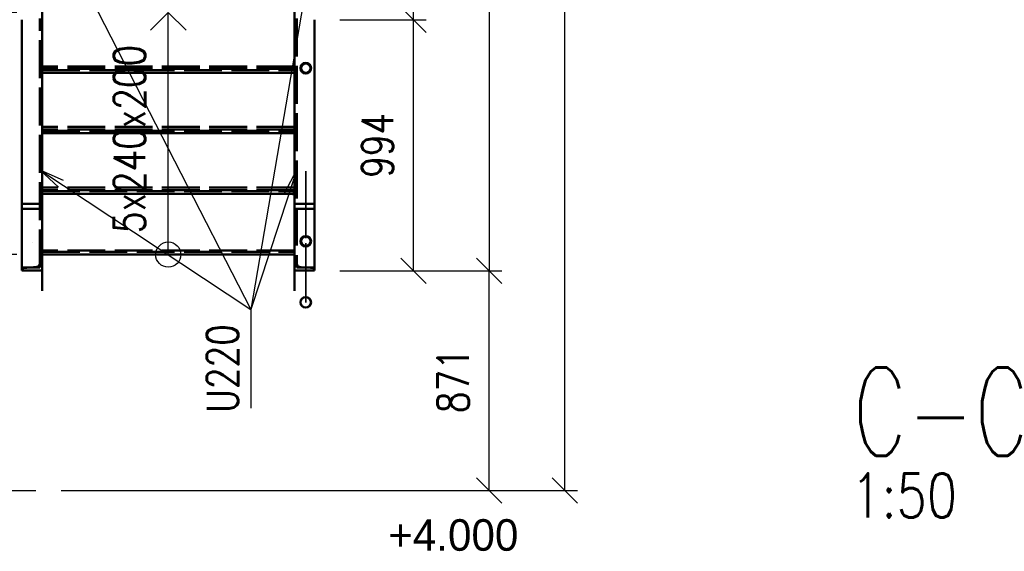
# Paper-space layout 'Layout1' of a CAD drawing. Extents: x -2 to 1083, y -36 to 422.
# Tile 12 of 69: x 249 to 327, y 129 to 172. Entities that reach past the tile are written whole.
import ezdxf

# ---------------------------------------------------------------- set-up
doc = ezdxf.new("R2010")
doc.units = 0
for name, pattern in [('ACAD_ISO02W100', [15, 12, -3]), ('ACAD_ISO04W100', [30.5, 24, -3, 0.5, -3]), ('HP_01_CER_B', [8, 5, -1, 1, -1])]:
    doc.linetypes.add(name, pattern=pattern)
doc.layers.get('0').update_dxf_attribs({"linetype": 'CONTINUOUS'})
doc.layers.get('DEFPOINTS').update_dxf_attribs({"color": 132, "linetype": 'CONTINUOUS'})
for name, color, linetype, lineweight in [('SS_KOTY', 3, 'CONTINUOUS', 25), ('SS_KOTY-VYSKOVA', 140, 'CONTINUOUS', 25), ('SS_OSY_025', 7, 'HP_01_CER_B', 25), ('SS_PLNA_025', 7, 'CONTINUOUS', 25), ('SS_POPIS_PROFILU', 13, 'CONTINUOUS', 25), ('SS_SCHODISTE', 30, 'CONTINUOUS', 50), ('SS_SRAFY', 8, 'CONTINUOUS', 18), ('SS_TEXT25', 7, 'CONTINUOUS', 25), ('SS_ZABRADLI', 2, 'CONTINUOUS', 35)]:
    doc.layers.add(name, color=color, linetype=linetype, lineweight=lineweight)
doc.layers.add('SS_PLECHY', color=7, linetype='CONTINUOUS', lineweight=50, true_color=0xb47846)
doc.styles.add('ROMANS', font='romans.shx', dxfattribs={"width": 0.8})
doc.styles.add('romans.shx', font='romans.shx', dxfattribs={"height": 5})
doc.dimstyles.new('A-1_(2.5)_50AS', dxfattribs={"dimtxt": 2.5, "dimasz": 2, "dimexe": 1, "dimexo": 2, "dimgap": 0, "dimtad": 0, "dimdec": 1, "dimlfac": 50, "dimrnd": 1, "dimtxsty": 'ROMANS', "dimblk1": 'OBLIQUE', "dimblk2": 'OBLIQUE', "dimsah": 1, "dimcen": 2, "dimclrd": 256, "dimclre": 256, "dimclrt": 256, "dimadec": 1, "dimazin": 2, "dimtfac": 0.714286, "dimtdec": 1, "dimtmove": 0, "dimatfit": 3, "dimldrblk": 'OPEN', "dimfxl": 1, "dimtvp": 1.142857, "dimtfill": 1, "dimtolj": 1, "dimlwd": -1, "dimlwe": -1, "dimarcsym": 0})
pattern_1 = [(45, (119.80502, 134.2439), (-0.04490128, 0.04490128), [])]

# ---------------------------------------------------------------- blocks, each defined once
blk = doc.blocks.new('_Oblique')
at = {"color": 0, "linetype": 'ByBlock', "lineweight": -2}
blk.add_line((-0.5, -0.5), (0.5, 0.5), dxfattribs=at)
blk = doc.blocks.new('*D83')
at = {"layer": 'DEFPOINTS', "color": 0, "transparency": 16777216}
for p in [(249.905, 227.844, 978), (291.851, 227.844), (249.905, 134.244)]:
    blk.add_point(p, dxfattribs=at)
at = {"layer": 'SS_KOTY', "transparency": 16777216}
for p, q in [((251.905, 227.844), (292.851, 227.844)), ((291.851, 134.244), (291.851, 227.844)), ((251.905, 134.244), (292.851, 134.244))]:
    blk.add_line(p, q, dxfattribs=at)
at = {"layer": 'SS_KOTY', "transparency": 16777216, "xscale": 2, "yscale": 2, "zscale": 2}
for p, rotation in [((291.851, 227.844), 90), ((291.851, 134.244), 270)]:
    blk.add_blockref('_Oblique', p, dxfattribs=dict(at, rotation=rotation))
at = {"layer": 'SS_KOTY', "transparency": 16777216, "insert": (288.994, 181.044), "char_height": 2.5, "attachment_point": 5, "rotation": 90, "style": 'ROMANS', "bg_fill": 3, "box_fill_scale": 1.1, "bg_fill_color": 256, "bg_fill_true_color": 13158600, "bg_fill_transparency": 0}
blk.add_mtext('\\A1;4680', dxfattribs=at)
blk = doc.blocks.new('_OPEN')
at = {"color": 0, "linetype": 'ByBlock'}
for p, q in [((-1, 0.167), (0, 0)), ((0, 0), (-1, -0.167)), ((0, 0), (-1, 0))]:
    blk.add_line(p, q, dxfattribs=at)
blk = doc.blocks.new('0KRIZ(Z)')
at = {"color": 0, "linetype": 'ByBlock', "ltscale": 0.5}
for p, q in [((0, -0.5), (0, 0.5)), ((-0.5, 0), (0.5, 0)), ((0, 0), (0, 0, 1))]:
    blk.add_line(p, q, dxfattribs=at)
blk = doc.blocks.new('*U95')
at = {"layer": 'SS_PLNA_025'}
blk.add_lwpolyline([(0, 0), (0, 19.2), (-1.414, 17.786), (0, 19.2), (1.414, 17.786)], dxfattribs=at)
blk.add_circle((0, 0), 1, dxfattribs=at)
blk = doc.blocks.new('*D99')
at = {"layer": 'DEFPOINTS', "color": 0, "transparency": 16777216}
for p in [(240.094, 172.144), (250.405, 172.144, -980), (250.405, 152.944)]:
    blk.add_point(p, dxfattribs=at)
at = {"layer": 'SS_KOTY', "transparency": 16777216}
for p, q in [((248.405, 172.144), (239.094, 172.144)), ((240.094, 152.944), (240.094, 172.144)), ((248.405, 152.944), (239.094, 152.944))]:
    blk.add_line(p, q, dxfattribs=at)
at = {"layer": 'SS_KOTY', "transparency": 16777216, "xscale": 2, "yscale": 2, "zscale": 2}
for p, rotation in [((240.094, 172.144), 90), ((240.094, 152.944), 270)]:
    blk.add_blockref('_Oblique', p, dxfattribs=dict(at, rotation=rotation))
at = {"layer": 'SS_KOTY', "transparency": 16777216, "insert": (237.237, 162.544), "char_height": 2.5, "attachment_point": 5, "rotation": 90, "style": 'ROMANS', "bg_fill": 3, "box_fill_scale": 1.1, "bg_fill_color": 256, "bg_fill_true_color": 13158600, "bg_fill_transparency": 0}
blk.add_mtext('\\A1;960', dxfattribs=at)
blk = doc.blocks.new('*D100')
at = {"layer": 'DEFPOINTS', "color": 0, "transparency": 16777216}
for p in [(240.094, 194.344), (250.405, 194.344), (250.405, 172.144, -980)]:
    blk.add_point(p, dxfattribs=at)
at = {"layer": 'SS_KOTY', "transparency": 16777216}
for p, q in [((248.405, 194.344), (239.094, 194.344)), ((240.094, 172.144), (240.094, 194.344)), ((248.405, 172.144), (239.094, 172.144))]:
    blk.add_line(p, q, dxfattribs=at)
at = {"layer": 'SS_KOTY', "transparency": 16777216, "xscale": 2, "yscale": 2, "zscale": 2}
for p, rotation in [((240.094, 194.344), 90), ((240.094, 172.144), 270)]:
    blk.add_blockref('_Oblique', p, dxfattribs=dict(at, rotation=rotation))
at = {"layer": 'SS_KOTY', "transparency": 16777216, "insert": (237.237, 183.244), "char_height": 2.5, "attachment_point": 5, "rotation": 90, "style": 'ROMANS', "bg_fill": 3, "box_fill_scale": 1.1, "bg_fill_color": 256, "bg_fill_true_color": 13158600, "bg_fill_transparency": 0}
blk.add_mtext('\\A1;1110', dxfattribs=at)
blk = doc.blocks.new('*D102')
at = {"layer": 'DEFPOINTS', "color": 0, "transparency": 16777216}
for p in [(272.005, 151.664, -996.667), (285.851, 151.664), (249.905, 134.244)]:
    blk.add_point(p, dxfattribs=at)
at = {"layer": 'SS_KOTY', "transparency": 16777216}
for p, q in [((274.005, 151.664), (286.851, 151.664)), ((285.851, 134.244), (285.851, 151.664)), ((251.905, 134.244), (286.851, 134.244))]:
    blk.add_line(p, q, dxfattribs=at)
at = {"layer": 'SS_KOTY', "transparency": 16777216, "xscale": 2, "yscale": 2, "zscale": 2}
for p, rotation in [((285.851, 151.664), 90), ((285.851, 134.244), 270)]:
    blk.add_blockref('_Oblique', p, dxfattribs=dict(at, rotation=rotation))
at = {"layer": 'SS_KOTY', "transparency": 16777216, "insert": (282.994, 142.954), "char_height": 2.5, "attachment_point": 5, "rotation": 90, "style": 'ROMANS', "bg_fill": 3, "box_fill_scale": 1.1, "bg_fill_color": 256, "bg_fill_true_color": 13158600, "bg_fill_transparency": 0}
blk.add_mtext('\\A1;871', dxfattribs=at)
blk = doc.blocks.new('*D103')
at = {"layer": 'DEFPOINTS', "color": 0, "transparency": 16777216}
for p in [(272.005, 171.544, -980.1), (279.851, 171.544), (272.005, 151.664, -996.667)]:
    blk.add_point(p, dxfattribs=at)
at = {"layer": 'SS_KOTY', "transparency": 16777216}
for p, q in [((274.005, 171.544), (280.851, 171.544)), ((279.851, 151.664), (279.851, 171.544)), ((274.005, 151.664), (280.851, 151.664))]:
    blk.add_line(p, q, dxfattribs=at)
at = {"layer": 'SS_KOTY', "transparency": 16777216, "xscale": 2, "yscale": 2, "zscale": 2}
for p, rotation in [((279.851, 171.544), 90), ((279.851, 151.664), 270)]:
    blk.add_blockref('_Oblique', p, dxfattribs=dict(at, rotation=rotation))
at = {"layer": 'SS_KOTY', "transparency": 16777216, "insert": (276.994, 161.604), "char_height": 2.5, "attachment_point": 5, "rotation": 90, "style": 'ROMANS', "bg_fill": 3, "box_fill_scale": 1.1, "bg_fill_color": 256, "bg_fill_true_color": 13158600, "bg_fill_transparency": 0}
blk.add_mtext('\\A1;994', dxfattribs=at)
blk = doc.blocks.new('*D104')
at = {"layer": 'DEFPOINTS', "color": 0, "transparency": 16777216}
for p in [(272.005, 194.944, -980.1), (279.851, 194.944), (272.005, 171.544, -980.1)]:
    blk.add_point(p, dxfattribs=at)
at = {"layer": 'SS_KOTY', "transparency": 16777216}
for p, q in [((274.005, 194.944), (280.851, 194.944)), ((279.851, 171.544), (279.851, 194.944)), ((274.005, 171.544), (280.851, 171.544))]:
    blk.add_line(p, q, dxfattribs=at)
at = {"layer": 'SS_KOTY', "transparency": 16777216, "xscale": 2, "yscale": 2, "zscale": 2}
for p, rotation in [((279.851, 194.944), 90), ((279.851, 171.544), 270)]:
    blk.add_blockref('_Oblique', p, dxfattribs=dict(at, rotation=rotation))
at = {"layer": 'SS_KOTY', "transparency": 16777216, "insert": (276.994, 183.244), "char_height": 2.5, "attachment_point": 5, "rotation": 90, "style": 'ROMANS', "bg_fill": 3, "box_fill_scale": 1.1, "bg_fill_color": 256, "bg_fill_true_color": 13158600, "bg_fill_transparency": 0}
blk.add_mtext('\\A1;1170', dxfattribs=at)
blk = doc.blocks.new('*D106')
at = {"layer": 'DEFPOINTS', "color": 0, "transparency": 16777216}
for p in [(272.005, 214.824, -996.667), (272.005, 151.664, -996.667), (285.851, 151.664)]:
    blk.add_point(p, dxfattribs=at)
at = {"layer": 'SS_KOTY', "transparency": 16777216}
for p, q in [((274.005, 214.824), (286.851, 214.824)), ((285.851, 214.824), (285.851, 151.664)), ((274.005, 151.664), (286.851, 151.664))]:
    blk.add_line(p, q, dxfattribs=at)
at = {"layer": 'SS_KOTY', "transparency": 16777216, "xscale": 2, "yscale": 2, "zscale": 2}
for p, rotation in [((285.851, 214.824), 90), ((285.851, 151.664), 270)]:
    blk.add_blockref('_Oblique', p, dxfattribs=dict(at, rotation=rotation))
at = {"layer": 'SS_KOTY', "transparency": 16777216, "insert": (282.994, 183.244), "char_height": 2.5, "attachment_point": 5, "rotation": 90, "style": 'ROMANS', "bg_fill": 3, "box_fill_scale": 1.1, "bg_fill_color": 256, "bg_fill_true_color": 13158600, "bg_fill_transparency": 0}
blk.add_mtext('\\A1;3158', dxfattribs=at)

psp = doc.layouts.get("Layout1")

# ---------------------------------------------------------------- texts
at = {"layer": 'SS_KOTY-VYSKOVA'}
psp.add_text('+4.000', height=2.5, dxfattribs=at).set_placement((277.8422, 129.4717))
at = {"layer": 'SS_POPIS_PROFILU', "color": 6, "style": 'romans.shx', "width": 0.8}
psp.add_text('C-C', height=7, dxfattribs=at).set_placement((314.5615, 137.004))
at = {"layer": 'SS_POPIS_PROFILU', "color": 2, "style": 'romans.shx', "width": 0.8}
psp.add_text('1:50', height=3.5, dxfattribs=at).set_placement((314.5468, 132.104))

# ---------------------------------------------------------------- dimensions: what is measured, and where the dimension line sits
at = {"layer": 'SS_KOTY'}
dim = psp.add_linear_dim(base=(291.8513, 227.8439), p1=(249.905, 134.2439), p2=(249.905, 227.8439, 978), angle=90, dimstyle='A-1_(2.5)_50AS', dxfattribs=at)
dim.commit()
dim.dimension.update_dxf_attribs({"geometry": '*D83', "text_midpoint": (288.9942, 181.0439)})

# ---------------------------------------------------------------- next in the draw order: linework, layer by layer
at = {"layer": 'SS_PLECHY', "ltscale": 0.25}
for p, q in [((260.405, 167.6139), (260.405, 167.6139)), ((260.405, 162.8139), (260.405, 162.8139)), ((260.405, 158.0139), (260.405, 158.0139))]:
    psp.add_line(p, q, dxfattribs=at)
at = {"layer": 'SS_POPIS_PROFILU', "color": 0, "linetype": 'ByBlock'}
for p, q in [((269.6449, 157.8675), (270.585, 159.6639)), ((270.585, 159.6639), (269.9616, 157.7635)), ((270.585, 159.6639), (270.2783, 157.6596))]:
    psp.add_line(p, q, dxfattribs=at)
at = {"layer": 'SS_SCHODISTE', "color": 7, "linetype": 'ACAD_ISO04W100', "ltscale": 0.25}
for p, q in [((270.405, 171.5639), (270.405, 194.3639)), ((271.205, 153.8839), (271.205, 153.8839))]:
    psp.add_line(p, q, dxfattribs=at)
at = {"layer": 'SS_SCHODISTE', "color": 3, "linetype": 'ACAD_ISO02W100', "ltscale": 0.25}
for p, q in [((270.585, 154.5307), (270.405, 154.5307)), ((270.585, 154.5306), (270.405, 154.5306))]:
    psp.add_line(p, q, dxfattribs=at)
at = {"layer": 'SS_ZABRADLI', "color": 3, "linetype": 'ACAD_ISO02W100', "ltscale": 0.25}
for p, q in [((270.86, 167.7228), (270.8939, 167.8931)), ((270.8939, 167.8931), (270.9904, 168.0375)), ((270.9863, 167.8548), (270.96, 167.7228)), ((271.0611, 167.9667), (270.9863, 167.8548)), ((270.9904, 168.0375), (271.1347, 168.1339)), ((271.173, 168.0415), (271.0611, 167.9667)), ((271.1347, 168.1339), (271.305, 168.1678)), ((271.305, 168.0678), (271.173, 168.0415)), ((271.305, 168.1678), (271.4753, 168.1339)), ((271.437, 168.0415), (271.305, 168.0678)), ((271.549, 167.9667), (271.437, 168.0415)), ((270.8939, 167.5525), (270.86, 167.7228)), ((270.9904, 167.4081), (270.8939, 167.5525)), ((270.96, 167.7228), (270.9863, 167.5908)), ((270.9863, 167.5908), (271.0611, 167.4788)), ((271.1347, 167.3117), (270.9904, 167.4081)), ((271.0611, 167.4788), (271.173, 167.4041)), ((271.305, 167.2778), (271.1347, 167.3117)), ((271.173, 167.4041), (271.305, 167.3778)), ((271.305, 167.3778), (271.437, 167.4041)), ((271.4753, 167.3117), (271.305, 167.2778)), ((271.437, 167.4041), (271.549, 167.4788)), ((270.86, 154.0001), (270.8939, 154.1704)), ((270.8939, 153.8298), (270.86, 154.0001)), ((270.8939, 154.1704), (270.9904, 154.3148)), ((270.9904, 153.6855), (270.8939, 153.8298)), ((270.9863, 154.1322), (270.96, 154.0001)), ((270.96, 154.0001), (270.9863, 153.8681)), ((271.0611, 154.2441), (270.9863, 154.1322)), ((270.9863, 153.8681), (271.0611, 153.7562)), ((270.9904, 154.3148), (271.1347, 154.4113)), ((271.173, 154.3189), (271.0611, 154.2441)), ((271.1347, 154.4113), (271.305, 154.4451)), ((271.305, 154.3451), (271.173, 154.3189)), ((271.305, 154.4451), (271.4753, 154.4113)), ((271.437, 154.3189), (271.305, 154.3451)), ((271.549, 154.2441), (271.437, 154.3189)), ((271.1347, 153.589), (270.9904, 153.6855)), ((271.0611, 153.7562), (271.173, 153.6814)), ((271.305, 153.5551), (271.1347, 153.589)), ((271.173, 153.6814), (271.305, 153.6551)), ((271.305, 153.6551), (271.437, 153.6814)), ((271.4753, 153.589), (271.305, 153.5551)), ((271.437, 153.6814), (271.549, 153.7562))]:
    psp.add_line(p, q, dxfattribs=at)
at = {"layer": 'SS_ZABRADLI', "color": 7, "linetype": 'ACAD_ISO04W100', "ltscale": 0.25}
psp.add_line((271.305, 154.2403), (271.305, 159.5639), dxfattribs=at)

# ---------------------------------------------------------------- next in the draw order: block references
psp.add_blockref('*U95', (260.405, 152.9439, -996))
at = {"layer": 'SS_OSY_025', "xscale": 5, "yscale": 5}
psp.add_blockref('0KRIZ(Z)', (247.405, 134.2439), dxfattribs=at)

# ---------------------------------------------------------------- next in the draw order: texts
at = {"layer": 'SS_TEXT25', "style": 'ROMANS', "width": 0.8}
psp.add_text('5x240x200', height=2.5, rotation=90, dxfattribs=at).set_placement((258.5821, 154.6524, -3.9))

# ---------------------------------------------------------------- next in the draw order: dimensions: what is measured, and where the dimension line sits
at = {"layer": 'SS_KOTY'}
dim = psp.add_linear_dim(base=(240.0941, 172.1439), p1=(250.405, 152.9439), p2=(250.405, 172.1439, -980), angle=90, dimstyle='A-1_(2.5)_50AS', dxfattribs=at)
dim.commit()
dim.dimension.update_dxf_attribs({"geometry": '*D99', "text_midpoint": (237.237, 162.5439)})

# ---------------------------------------------------------------- next in the draw order: linework, layer by layer
at = {"layer": 'SS_PLECHY', "color": 3, "linetype": 'ACAD_ISO02W100', "ltscale": 0.25}
for p, q in [((270.405, 167.8639), (250.405, 167.8639)), ((270.405, 163.0639), (250.405, 163.0639)), ((270.405, 158.2639), (250.405, 158.2639))]:
    psp.add_line(p, q, dxfattribs=at)
at = {"layer": 'SS_PLECHY', "color": 9, "linetype": 'ACAD_ISO02W100', "ltscale": 0.25}
for p, q in [((270.405, 167.6639), (250.405, 167.6639)), ((250.405, 167.5639), (270.405, 167.5639)), ((270.405, 162.8639), (250.405, 162.8639)), ((250.405, 162.7639), (270.405, 162.7639)), ((270.405, 158.0639), (250.405, 158.0639)), ((250.405, 157.9639), (270.405, 157.9639)), ((270.405, 153.2639), (250.405, 153.2639)), ((250.405, 153.1639), (270.405, 153.1639))]:
    psp.add_line(p, q, dxfattribs=at)
at = {"layer": 'SS_PLECHY', "color": 1, "linetype": 'Continuous', "ltscale": 0.25}
for p, q in [((250.405, 167.3639), (270.405, 167.3639)), ((250.405, 162.5639), (270.405, 162.5639)), ((250.405, 157.7639), (270.405, 157.7639))]:
    psp.add_line(p, q, dxfattribs=at)
at = {"layer": 'SS_POPIS_PROFILU', "color": 0, "linetype": 'ByBlock'}
for p, q in [((251.7085, 158.2817), (250.225, 159.6639)), ((250.225, 159.6639), (252.0766, 158.8376)), ((250.225, 159.6639), (251.8925, 158.5596))]:
    psp.add_line(p, q, dxfattribs=at)
at = {"layer": 'SS_SCHODISTE', "color": 3, "linetype": 'ACAD_ISO02W100', "ltscale": 0.25}
for p, q in [((248.805, 156.9569), (250.405, 156.9569)), ((248.805, 156.5664), (250.225, 156.5664)), ((250.405, 154.5307), (250.225, 154.5307)), ((250.405, 154.5306), (250.225, 154.5306)), ((248.8402, 151.844), (248.805, 151.7591)), ((248.9155, 151.8787), (248.8402, 151.844))]:
    psp.add_line(p, q, dxfattribs=at)
at = {"layer": 'SS_SCHODISTE', "color": 7, "linetype": 'ACAD_ISO04W100', "ltscale": 0.25}
psp.add_line((249.605, 153.8839), (249.605, 153.8839), dxfattribs=at)
at = {"layer": 'SS_SCHODISTE', "color": 3, "linetype": 'ACAD_ISO02W100', "ltscale": 0.25, "extrusion": (0, 0, -1)}
psp.add_arc((-248.925, 151.7591), 0.12, 0, 85.426, dxfattribs=at)

# ---------------------------------------------------------------- next in the draw order: dimensions: what is measured, and where the dimension line sits
at = {"layer": 'SS_KOTY'}
dim = psp.add_linear_dim(base=(240.0941, 194.3439), p1=(250.405, 172.1439, -980), p2=(250.405, 194.3439), angle=90, dimstyle='A-1_(2.5)_50AS', override={"dimtmove": 1}, dxfattribs=at)
dim.commit()
dim.dimension.update_dxf_attribs({"geometry": '*D100', "text_midpoint": (237.237, 183.2439)})
dim = psp.add_linear_dim(base=(285.8513, 151.6639), p1=(249.905, 134.2439), p2=(272.005, 151.6639, -996.6667), angle=90, dimstyle='A-1_(2.5)_50AS', dxfattribs=at)
dim.commit()
dim.dimension.update_dxf_attribs({"geometry": '*D102', "text_midpoint": (282.9942, 142.9539)})

# ---------------------------------------------------------------- next in the draw order: hatches: boundary and pattern name
at = {"layer": 'SS_SRAFY'}
h = psp.add_hatch(dxfattribs=at)
h.set_pattern_fill('ANSI31', color=5, scale=0.02, style=0)
h.set_pattern_definition(pattern_1)
h.paths.add_polyline_path([(271.305, 149.604, 1), (271.305, 148.714, 1)], flags=0)
h.paths.add_polyline_path([(271.305, 149.546, 1), (271.305, 148.772, 1)], flags=0)

# ---------------------------------------------------------------- next in the draw order: linework, layer by layer
at = {"layer": 'SS_PLECHY', "color": 1, "linetype": 'Continuous', "ltscale": 0.25}
psp.add_line((250.405, 152.9639), (270.405, 152.9639), dxfattribs=at)
at = {"layer": 'SS_POPIS_PROFILU', "color": 13}
for points in [[(248.805, 183.976), (266.9513, 148.5874), (266.9513, 140.7779)], [(250.225, 159.6639), (266.9513, 148.5874), (266.9513, 140.7779)], [(270.585, 159.6639), (266.9513, 148.5874), (266.9513, 140.7779)]]:
    psp.add_lwpolyline(points, dxfattribs=at)
at = {"layer": 'SS_SCHODISTE', "color": 7, "linetype": 'ACAD_ISO04W100', "ltscale": 0.25}
for p, q in [((250.405, 171.5639), (250.405, 194.3639)), ((250.405, 150.0839), (250.405, 171.5639)), ((270.405, 150.0839), (270.405, 171.5639))]:
    psp.add_line(p, q, dxfattribs=at)
at = {"layer": 'SS_SCHODISTE', "color": 1, "linetype": 'Continuous', "ltscale": 0.25}
for p, q in [((248.805, 171.5639), (248.805, 151.6839)), ((250.405, 171.5639), (250.405, 151.6839)), ((270.405, 151.6839), (270.405, 171.5639)), ((250.405, 151.6839), (248.805, 151.6839)), ((270.86, 151.6839), (270.405, 151.6839))]:
    psp.add_line(p, q, dxfattribs=at)
at = {"layer": 'SS_SCHODISTE', "color": 3, "linetype": 'ACAD_ISO02W100', "ltscale": 0.25}
for p, q in [((250.225, 151.9339), (250.225, 171.6544)), ((270.585, 171.6544), (270.585, 151.9339)), ((250.225, 151.9339), (248.805, 151.9339)), ((249.995, 151.9651), (248.9155, 151.8787)), ((250.1518, 152.0375), (249.995, 151.9651)), ((250.225, 152.2143), (250.1518, 152.0375)), ((270.6582, 152.0375), (270.585, 152.2143)), ((270.8151, 151.9651), (270.6582, 152.0375)), ((270.86, 151.9615), (270.8151, 151.9651)), ((270.8151, 151.9651), (270.918, 151.9569)), ((270.918, 151.9569), (270.86, 151.9615))]:
    psp.add_line(p, q, dxfattribs=at)
for centre, start, end in [((249.975, 152.2143), 274.574, 0), ((270.835, 152.2143), 180, 265.426)]:
    psp.add_arc(centre, 0.25, start, end, dxfattribs=at)
at = {"layer": 'SS_ZABRADLI', "color": 7, "linetype": 'ACAD_ISO04W100', "ltscale": 0.25}
psp.add_line((271.305, 153.84), (271.305, 150.832), dxfattribs=at)
at = {"layer": 'SS_ZABRADLI', "color": 1, "linetype": 'Continuous', "ltscale": 0.25}
for radius in [0.445, 0.387]:
    psp.add_circle((271.305, 149.159), radius, dxfattribs=at)
at = {"layer": 'SS_ZABRADLI', "color": 7, "linetype": 'ACAD_ISO04W100', "ltscale": 0.25, "extrusion": (-1, 0, 0)}
psp.add_arc((-150.179, 0, -271.305), 1.02, 230.194429, 360, dxfattribs=at)

# ---------------------------------------------------------------- next in the draw order: texts
at = {"layer": 'SS_POPIS_PROFILU', "color": 13, "style": 'romans.shx', "width": 0.8}
psp.add_text('U220', height=2.5, rotation=90, dxfattribs=at).set_placement((265.9513, 140.4007))
psp.add_text('U220', height=2.5, rotation=90, dxfattribs=at).set_placement((265.9513, 140.4007))
psp.add_text('U220', height=2.5, rotation=90, dxfattribs=at).set_placement((265.9513, 140.4007))
psp.add_text('U220', height=2.5, rotation=90, dxfattribs=at).set_placement((265.9513, 140.4007))

# ---------------------------------------------------------------- next in the draw order: dimensions: what is measured, and where the dimension line sits
at = {"layer": 'SS_KOTY'}
dim = psp.add_linear_dim(base=(279.8513, 171.5439), p1=(272.005, 151.6639, -996.6667), p2=(272.005, 171.5439, -980.1), angle=90, dimstyle='A-1_(2.5)_50AS', override={"dimtmove": 1}, dxfattribs=at)
dim.commit()
dim.dimension.update_dxf_attribs({"geometry": '*D103', "text_midpoint": (276.9942, 161.6039)})

# ---------------------------------------------------------------- next in the draw order: dimensions: what is measured, and where the dimension line sits
dim = psp.add_linear_dim(base=(279.8513, 194.9439), p1=(272.005, 171.5439, -980.1), p2=(272.005, 194.9439, -980.1), angle=90, dimstyle='A-1_(2.5)_50AS', override={"dimtmove": 1}, dxfattribs=at)
dim.commit()
dim.dimension.update_dxf_attribs({"geometry": '*D104', "text_midpoint": (276.9942, 183.2439)})

# ---------------------------------------------------------------- next in the draw order: dimensions: what is measured, and where the dimension line sits
dim = psp.add_linear_dim(base=(285.8513, 151.6639), p1=(272.005, 214.8239, -996.6667), p2=(272.005, 151.6639, -996.6667), angle=90, dimstyle='A-1_(2.5)_50AS', override={"dimtmove": 1}, dxfattribs=at)
dim.commit()
dim.dimension.update_dxf_attribs({"geometry": '*D106', "text_midpoint": (282.9942, 183.2439)})

# ---------------------------------------------------------------- next in the draw order: hatches: boundary and pattern name
at = {"layer": 'SS_SRAFY'}
h = psp.add_hatch(dxfattribs=at)
h.set_pattern_fill('ANSI31', color=5, scale=0.02, style=0)
h.set_pattern_definition(pattern_1)
h.paths.add_polyline_path([(271.305, 168.1678, 1), (271.305, 167.2778, 1)], flags=0)
h.paths.add_polyline_path([(271.305, 168.0678, 1), (271.305, 167.3778, 1)], flags=0)
h = psp.add_hatch(dxfattribs=at)
h.set_pattern_fill('ANSI31', color=5, scale=0.02, style=0)
h.set_pattern_definition(pattern_1)
h.paths.add_polyline_path([(271.305, 154.4451, 1), (271.305, 153.5551, 1)], flags=0)
h.paths.add_polyline_path([(271.305, 154.3451, 1), (271.305, 153.6551, 1)], flags=0)

# ---------------------------------------------------------------- next in the draw order: linework, layer by layer
at = {"layer": 'SS_POPIS_PROFILU', "color": 13}
psp.add_lwpolyline([(272.005, 178.1257), (266.9513, 148.5874), (266.9513, 140.7779)], dxfattribs=at)
at = {"layer": 'SS_SCHODISTE', "color": 1, "linetype": 'Continuous', "ltscale": 0.25}
for q in [(272.005, 171.5639), (271.75, 151.6839)]:
    psp.add_line((272.005, 151.6839), q, dxfattribs=at)
at = {"layer": 'SS_SCHODISTE', "color": 3, "linetype": 'ACAD_ISO02W100', "ltscale": 0.25}
for p, q in [((270.405, 156.9569), (272.005, 156.9569)), ((270.585, 156.5664), (272.005, 156.5664)), ((272.005, 151.9339), (270.585, 151.9339)), ((271.75, 151.6839), (270.86, 151.6839)), ((270.918, 151.9569), (271.692, 151.8949)), ((271.75, 151.8903), (271.692, 151.8949)), ((271.692, 151.8949), (271.75, 151.8903)), ((271.75, 151.8903), (271.8946, 151.8787)), ((271.9699, 151.844), (271.8946, 151.8787)), ((272.005, 151.7591), (271.9699, 151.844))]:
    psp.add_line(p, q, dxfattribs=at)
at = {"layer": 'SS_SCHODISTE', "color": 3, "linetype": 'ACAD_ISO02W100', "ltscale": 0.25, "extrusion": (0, 0, -1)}
psp.add_arc((-271.885, 151.7591), 0.12, 94.574, 180, dxfattribs=at)
at = {"layer": 'SS_ZABRADLI', "color": 3, "linetype": 'ACAD_ISO02W100', "ltscale": 0.25}
for p, q in [((271.4753, 168.1339), (271.6197, 168.0375)), ((271.6238, 167.8548), (271.549, 167.9667)), ((271.6197, 168.0375), (271.7161, 167.8931)), ((271.65, 167.7228), (271.6238, 167.8548)), ((271.7161, 167.8931), (271.75, 167.7228)), ((271.6197, 167.4081), (271.4753, 167.3117)), ((271.549, 167.4788), (271.6238, 167.5908)), ((271.7161, 167.5525), (271.6197, 167.4081)), ((271.6238, 167.5908), (271.65, 167.7228)), ((271.75, 167.7228), (271.7161, 167.5525)), ((271.4753, 154.4113), (271.6197, 154.3148)), ((271.6238, 154.1322), (271.549, 154.2441)), ((271.549, 153.7562), (271.6238, 153.8681)), ((271.6197, 154.3148), (271.7161, 154.1704)), ((271.7161, 153.8298), (271.6197, 153.6855)), ((271.65, 154.0001), (271.6238, 154.1322)), ((271.6238, 153.8681), (271.65, 154.0001)), ((271.7161, 154.1704), (271.75, 154.0001)), ((271.75, 154.0001), (271.7161, 153.8298)), ((271.6197, 153.6855), (271.4753, 153.589))]:
    psp.add_line(p, q, dxfattribs=at)
at = {"layer": 'SS_ZABRADLI', "color": 1, "linetype": 'Continuous', "ltscale": 0.25}
for centre, radius in [((271.305, 167.7228), 0.445), ((271.305, 167.7228), 0.345), ((271.305, 154.0001), 0.445), ((271.305, 154.0001), 0.345)]:
    psp.add_circle(centre, radius, dxfattribs=at)

doc.saveas('drawing.dxf')
